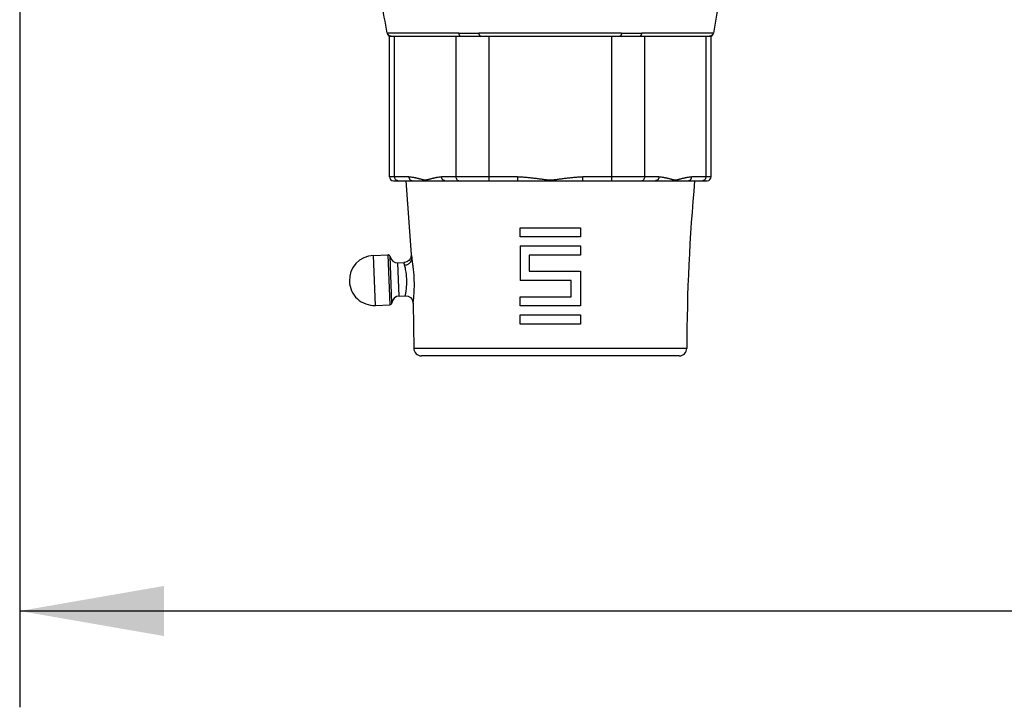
# Model space of a CAD drawing. Header units: inches. Extents: x 0 to 34, y 0 to 22.
# Tile 13 of 27: x 18.8 to 20, y 12 to 12.9. Entities that reach past the tile are written whole.
import ezdxf

# ---------------------------------------------------------------- set-up
doc = ezdxf.new("R2010")
doc.units = ezdxf.units.IN
doc.header["$LTSCALE"] = 1.87
doc.header["$MEASUREMENT"] = 0
doc.layers.get('0').update_dxf_attribs({"linetype": 'CONTINUOUS'})
doc.layers.add('DIMENSIONS', color=7, linetype='CONTINUOUS')
doc.styles.get("Standard").update_dxf_attribs({"font": 'txt', "width": 0.8})
doc.dimstyles.new('DIMSTYLE_1', dxfattribs={"dimtxt": 0.125, "dimasz": 0.1875, "dimexe": 0.18, "dimexo": 0.0625, "dimgap": 0.09, "dimtad": 0, "dimtih": 1, "dimtoh": 1, "dimdec": 3, "dimlfac": 2, "dimzin": 4, "dimdsep": 46, "dimtxsty": 'STANDARD', "dimblk": '_FILLED', "dimblk1": '_FILLED', "dimblk2": '_FILLED', "dimcen": 0.09, "dimadec": 0, "dimazin": 0, "dimtp": 0.01, "dimtm": 0.01, "dimtfac": 1, "dimtdec": 3, "dimtofl": 0, "dimtmove": 0, "dimatfit": 3, "dimldrblk": '_FILLED', "dimfxl": 1, "dimtolj": 1, "dimtzin": 4, "dimarcsym": 0})

# ---------------------------------------------------------------- blocks, each defined once
blk = doc.blocks.new('_FILLED')
at = {"color": 0, "linetype": 'ByBlock'}
blk.add_solid([(0, 0), (-1, 0.1736), (-1, -0.1736)], dxfattribs=at)
blk = doc.blocks.new('*D17')
at = {"layer": 'DIMENSIONS', "color": 2, "linetype": 'Continuous'}
for p, q in [((18.7559, 14.0256), (18.7559, 12.0413)), ((25.4488, 14.0256), (25.4488, 12.0413)), ((18.7559, 12.1663), (21.4774, 12.1663)), ((25.4488, 12.1663), (22.7274, 12.1663))]:
    blk.add_line(p, q, dxfattribs=at)
at = {"layer": 'DIMENSIONS', "color": 2, "linetype": 'Continuous', "xscale": 0.1875, "yscale": 0.1875, "zscale": 0.1875, "rotation": 180}
blk.add_blockref('_FILLED', (18.7559, 12.1663), dxfattribs=at)
at = {"layer": 'DIMENSIONS', "color": 2, "linetype": 'Continuous', "xscale": 0.1875, "yscale": 0.1875, "zscale": 0.1875}
blk.add_blockref('_FILLED', (25.4488, 12.1663), dxfattribs=at)
at = {"layer": 'DIMENSIONS', "color": 2, "linetype": 'Continuous', "width": 0.8}
for s, p in [('[', (22.1649, 12.1038)), (']', (22.5649, 12.1038)), ('13.39', (21.5399, 12.1038)), ('340', (22.2649, 12.1038))]:
    blk.add_text(s, height=0.125, dxfattribs=at).set_placement(p)

msp = doc.modelspace()

# ---------------------------------------------------------------- linework, layer by layer
at = {"color": 7, "linetype": 'Continuous'}
for p, q in [((19.32603, 12.91658), (19.23346, 12.91658)), ((19.53747, 12.91658), (19.35232, 12.91658)), ((19.65634, 12.91658), (19.56376, 12.91658)), ((19.23612, 12.91241), (19.65367, 12.91241)), ((19.23612, 12.72991), (19.23612, 12.91241)), ((19.24282, 12.72991), (19.24282, 12.91241)), ((19.32221, 12.91241), (19.32221, 12.72991)), ((19.36551, 12.72491), (19.36551, 12.91241)), ((19.52428, 12.91241), (19.52428, 12.72491)), ((19.56758, 12.72991), (19.56758, 12.91241)), ((19.64697, 12.91241), (19.64697, 12.72991)), ((19.65367, 12.72991), (19.65367, 12.91241)), ((19.26129, 12.72991), (19.23612, 12.72991)), ((19.24112, 12.72491), (19.64867, 12.72491)), ((19.25752, 12.72491), (19.26433, 12.62889)), ((19.40245, 12.72991), (19.30374, 12.72991)), ((19.40245, 12.72991), (19.40245, 12.72491)), ((19.58605, 12.72991), (19.48735, 12.72991)), ((19.48735, 12.72491), (19.48735, 12.72991)), ((19.65367, 12.72991), (19.6285, 12.72991)), ((19.40583, 12.66385), (19.48396, 12.66385)), ((19.40583, 12.65204), (19.40583, 12.66385)), ((19.48396, 12.66385), (19.48396, 12.65204)), ((19.48396, 12.65204), (19.40583, 12.65204)), ((19.40583, 12.64022), (19.48396, 12.64022)), ((19.40583, 12.64022), (19.40583, 12.59544)), ((19.48396, 12.64022), (19.48396, 12.62841)), ((19.21518, 12.62794), (19.23392, 12.62868)), ((19.21774, 12.56299), (19.21518, 12.62794)), ((19.23392, 12.62868), (19.23648, 12.56373)), ((19.2393, 12.56637), (19.23694, 12.62627)), ((19.26424, 12.62697), (19.26328, 12.62394)), ((19.26433, 12.62889), (19.26424, 12.62697)), ((19.48396, 12.62841), (19.41764, 12.62841)), ((19.41764, 12.62841), (19.41764, 12.60725)), ((19.247, 12.61824), (19.25488, 12.61855)), ((19.2487, 12.57517), (19.247, 12.61824)), ((19.41764, 12.60725), (19.48396, 12.60725)), ((19.48396, 12.60725), (19.48396, 12.56247)), ((19.47215, 12.59544), (19.40583, 12.59544)), ((19.47215, 12.57428), (19.47215, 12.59544)), ((19.2487, 12.57517), (19.25658, 12.57548)), ((19.40583, 12.57428), (19.47215, 12.57428)), ((19.40583, 12.56247), (19.40583, 12.57428)), ((19.21774, 12.56299), (19.23648, 12.56373)), ((19.26681, 12.56591), (19.26771, 12.50721)), ((19.48396, 12.56247), (19.40583, 12.56247)), ((19.40583, 12.55066), (19.48396, 12.55066)), ((19.40583, 12.53885), (19.40583, 12.55066)), ((19.48396, 12.55066), (19.48396, 12.53885)), ((19.48396, 12.53885), (19.40583, 12.53885)), ((19.62208, 12.50721), (19.26771, 12.50721)), ((19.61224, 12.49741), (19.27755, 12.49741))]:
    msp.add_line(p, q, dxfattribs=at)
for points in [[(19.23296, 12.91626), (19.23341, 12.91487), (19.23461, 12.91332), (19.23612, 12.91241)], [(19.65367, 12.91241), (19.65518, 12.91332), (19.65638, 12.91487), (19.65683, 12.91626)], [(19.26328, 12.62394), (19.26134, 12.62131), (19.25869, 12.61948), (19.25577, 12.61862), (19.25488, 12.61855)], [(19.25658, 12.57548), (19.25747, 12.57547), (19.26044, 12.57485), (19.26323, 12.57324), (19.26536, 12.57078), (19.26656, 12.56784), (19.26681, 12.56591)]]:
    msp.add_lwpolyline(points, dxfattribs=at)
for centre, radius, start, end in [((16.72724, 12.49741), 2.54049, 9.4897, 11.41369), ((22.16255, 12.49741), 2.54049, 168.58631, 170.5103), ((19.24112, 12.72991), 0.005, 180, 270), ((22.16255, 12.49741), 2.54049, 174.8623, 179.77888), ((19.64867, 12.72991), 0.005, 270, 360), ((19.21646, 12.59549), 0.03248, 92.25589, 182.25589), ((19.23404, 12.62573), 0.00295, 10.54773, 92.25589), ((19.24661, 12.62807), 0.00984, 190.54773, 272.25589), ((19.21646, 12.59545), 0.03248, 182.25589, 272.25589), ((19.24909, 12.56534), 0.00984, 92.25589, 173.96404), ((19.23636, 12.56668), 0.00295, 272.25589, 353.96404), ((19.27755, 12.50725), 0.00984, 180.22112, 270), ((19.61224, 12.50725), 0.00984, 270, 359.77888)]:
    msp.add_arc(centre, radius, start, end, dxfattribs=at)
for points, knots in [([(19.23296, 12.91626), (19.23296, 12.91627), (19.23296, 12.91627), (19.23297, 12.91629), (19.23299, 12.91632), (19.23303, 12.91637), (19.2331, 12.91645), (19.2332, 12.91653), (19.23333, 12.91659), (19.23341, 12.9166), (19.23345, 12.9166), (19.23346, 12.9166)], [0, 0, 0, 0, 0.0000071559, 0.00002070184, 0.00005866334, 0.00011750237, 0.00019408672, 0.00038558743, 0.00049713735, 0.00062302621, 0.00062489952, 0.00062489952, 0.00062489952, 0.00062489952]), ([(19.23837, 12.91241), (19.23781, 12.91241), (19.23694, 12.91256), (19.23587, 12.91305), (19.23513, 12.91358), (19.23449, 12.91423), (19.23384, 12.9152), (19.23355, 12.91603), (19.23346, 12.91658)], [0, 0, 0, 0, 0.0016916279, 0.0025893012, 0.0035016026, 0.0044141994, 0.0053126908, 0.0069935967, 0.0069935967, 0.0069935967, 0.0069935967]), ([(19.32603, 12.9166), (19.32709, 12.9166), (19.32922, 12.91655), (19.33188, 12.91644), (19.33404, 12.91636), (19.33566, 12.91631), (19.3373, 12.91628), (19.33894, 12.91627), (19.34058, 12.91628), (19.34224, 12.91631), (19.3439, 12.91636), (19.34613, 12.91644), (19.34893, 12.91655), (19.35119, 12.9166), (19.35232, 12.9166)], [0, 0, 0, 0, 0.003174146, 0.006389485, 0.008009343, 0.009636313, 0.011269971, 0.012910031, 0.01455655, 0.016210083, 0.017871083, 0.019539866, 0.022902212, 0.026301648, 0.026301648, 0.026301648, 0.026301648]), ([(19.32603, 12.91658), (19.32605, 12.91632), (19.32613, 12.91578), (19.32632, 12.915), (19.3266, 12.91426), (19.32695, 12.91361), (19.32737, 12.91308), (19.32782, 12.91269), (19.32831, 12.91246), (19.32864, 12.91241), (19.32879, 12.91241)], [0, 0, 0, 0, 0.0008069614, 0.0016192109, 0.0024160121, 0.0031612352, 0.0038332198, 0.0044263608, 0.0049467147, 0.0054168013, 0.0054168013, 0.0054168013, 0.0054168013]), ([(19.35448, 12.91241), (19.35435, 12.91241), (19.35409, 12.91246), (19.35371, 12.9127), (19.35335, 12.91309), (19.35303, 12.91362), (19.35276, 12.91427), (19.35255, 12.915), (19.3524, 12.91578), (19.35234, 12.91632), (19.35232, 12.91658)], [0, 0, 0, 0, 0.0003686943, 0.0007964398, 0.0013153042, 0.0019335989, 0.0026441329, 0.0034209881, 0.0042239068, 0.0050277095, 0.0050277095, 0.0050277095, 0.0050277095]), ([(19.53747, 12.91658), (19.53745, 12.91632), (19.53739, 12.91578), (19.53724, 12.915), (19.53703, 12.91427), (19.53676, 12.91362), (19.53644, 12.91309), (19.53609, 12.9127), (19.53571, 12.91246), (19.53544, 12.91241), (19.53532, 12.91241)], [0, 0, 0, 0, 0.0008038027, 0.0016067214, 0.0023835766, 0.0030941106, 0.0037124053, 0.0042312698, 0.0046590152, 0.0050277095, 0.0050277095, 0.0050277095, 0.0050277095]), ([(19.53747, 12.9166), (19.53861, 12.9166), (19.54086, 12.91655), (19.54367, 12.91644), (19.5459, 12.91636), (19.54757, 12.91631), (19.54922, 12.91628), (19.55087, 12.91627), (19.55251, 12.91628), (19.55414, 12.91631), (19.55576, 12.91636), (19.55792, 12.91644), (19.56058, 12.91655), (19.56271, 12.9166), (19.56376, 12.9166)], [0, 0, 0, 0, 0.003404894, 0.006770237, 0.008439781, 0.010101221, 0.011754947, 0.013401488, 0.015041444, 0.016674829, 0.018301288, 0.019920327, 0.023132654, 0.026301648, 0.026301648, 0.026301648, 0.026301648]), ([(19.561, 12.91241), (19.56115, 12.91241), (19.56149, 12.91246), (19.56197, 12.91269), (19.56243, 12.91308), (19.56284, 12.91361), (19.56319, 12.91426), (19.56347, 12.915), (19.56366, 12.91578), (19.56374, 12.91632), (19.56376, 12.91658)], [0, 0, 0, 0, 0.0004700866, 0.0009904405, 0.0015835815, 0.002255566, 0.0030007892, 0.0037975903, 0.0046098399, 0.0054168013, 0.0054168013, 0.0054168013, 0.0054168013]), ([(19.65634, 12.91658), (19.65625, 12.91603), (19.65596, 12.9152), (19.6553, 12.91423), (19.65467, 12.91358), (19.65392, 12.91305), (19.65286, 12.91256), (19.65198, 12.91241), (19.65142, 12.91241)], [0, 0, 0, 0, 0.001680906, 0.0025793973, 0.0034919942, 0.0044042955, 0.0053019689, 0.0069935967, 0.0069935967, 0.0069935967, 0.0069935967]), ([(19.65634, 12.9166), (19.65634, 12.9166), (19.65638, 12.9166), (19.65646, 12.91659), (19.6566, 12.91653), (19.65669, 12.91645), (19.65677, 12.91637), (19.6568, 12.91632), (19.65682, 12.91629), (19.65683, 12.91627), (19.65683, 12.91627), (19.65683, 12.91626)], [0, 0, 0, 0, 0.00000187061, 0.00012797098, 0.00023964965, 0.0004312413, 0.00050777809, 0.00056652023, 0.00060434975, 0.00061774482, 0.00062489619, 0.00062489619, 0.00062489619, 0.00062489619]), ([(19.24715, 12.72491), (19.24659, 12.72491), (19.24541, 12.72519), (19.24398, 12.72632), (19.24304, 12.72798), (19.24282, 12.72926), (19.24282, 12.72991)], [0, 0, 0, 0, 0.0017002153, 0.0034745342, 0.0053486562, 0.0072902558, 0.0072902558, 0.0072902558, 0.0072902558]), ([(19.26129, 12.72991), (19.26218, 12.72991), (19.26397, 12.72982), (19.26619, 12.72952), (19.26796, 12.72921), (19.26928, 12.72894), (19.27061, 12.72865), (19.27193, 12.72833), (19.27326, 12.728), (19.27458, 12.72765), (19.27591, 12.7273), (19.27723, 12.72695), (19.27855, 12.72661), (19.27988, 12.7263), (19.28121, 12.72609), (19.28255, 12.72601), (19.28389, 12.7261), (19.28522, 12.72632), (19.28654, 12.72662), (19.28785, 12.72696), (19.28917, 12.72731), (19.29049, 12.72766), (19.29181, 12.72801), (19.29313, 12.72834), (19.29445, 12.72866), (19.29577, 12.72895), (19.2971, 12.72922), (19.29886, 12.72952), (19.30107, 12.72982), (19.30285, 12.72991), (19.30374, 12.72991)], [0, 0, 0, 0, 0.002673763, 0.00535837, 0.006707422, 0.008061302, 0.009419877, 0.010782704, 0.012149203, 0.013518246, 0.014888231, 0.01625748, 0.017625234, 0.018985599, 0.020332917, 0.021670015, 0.023005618, 0.02434895, 0.025703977, 0.027066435, 0.028430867, 0.029795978, 0.031160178, 0.032521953, 0.033880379, 0.035235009, 0.036585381, 0.037931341, 0.040609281, 0.043273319, 0.043273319, 0.043273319, 0.043273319]), ([(19.26129, 12.72991), (19.26129, 12.72929), (19.26145, 12.72833), (19.26197, 12.72716), (19.26253, 12.72636), (19.26322, 12.72571), (19.264, 12.72524), (19.26481, 12.72497), (19.26536, 12.72491), (19.26562, 12.72491)], [0, 0, 0, 0, 0.0018619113, 0.0028443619, 0.0038219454, 0.0047709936, 0.005675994, 0.0065249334, 0.0073185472, 0.0073185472, 0.0073185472, 0.0073185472]), ([(19.30807, 12.72491), (19.30781, 12.72491), (19.30726, 12.72497), (19.30645, 12.72524), (19.30567, 12.72571), (19.30498, 12.72636), (19.30442, 12.72716), (19.3039, 12.72833), (19.30374, 12.72929), (19.30374, 12.72991)], [0, 0, 0, 0, 0.0007936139, 0.0016425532, 0.0025475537, 0.0034966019, 0.0044741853, 0.0054566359, 0.0073185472, 0.0073185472, 0.0073185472, 0.0073185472]), ([(19.32221, 12.72991), (19.32221, 12.72926), (19.32243, 12.72798), (19.32336, 12.72632), (19.3248, 12.72519), (19.32597, 12.72491), (19.32654, 12.72491)], [0, 0, 0, 0, 0.0019415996, 0.0038157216, 0.0055900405, 0.0072902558, 0.0072902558, 0.0072902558, 0.0072902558]), ([(19.40245, 12.72991), (19.40423, 12.72991), (19.40779, 12.72982), (19.41223, 12.72952), (19.41577, 12.72921), (19.41843, 12.72895), (19.42108, 12.72865), (19.42373, 12.72833), (19.42638, 12.728), (19.42903, 12.72765), (19.43167, 12.7273), (19.43432, 12.72695), (19.43697, 12.7266), (19.43963, 12.7263), (19.44229, 12.72609), (19.44496, 12.72601), (19.44763, 12.7261), (19.45028, 12.72631), (19.45293, 12.72662), (19.45557, 12.72696), (19.45821, 12.72731), (19.46085, 12.72766), (19.46348, 12.72801), (19.46612, 12.72834), (19.46877, 12.72866), (19.47141, 12.72895), (19.47406, 12.72922), (19.4776, 12.72953), (19.48202, 12.72982), (19.48557, 12.72991), (19.48735, 12.72991)], [0, 0, 0, 0, 0.005342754, 0.010678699, 0.013346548, 0.016014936, 0.01868409, 0.021354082, 0.02402477, 0.026695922, 0.029367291, 0.03203859, 0.034711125, 0.037383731, 0.040054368, 0.042725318, 0.04539266, 0.0480543, 0.050715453, 0.053377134, 0.056038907, 0.058700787, 0.061362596, 0.064024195, 0.06668571, 0.069347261, 0.072008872, 0.074670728, 0.079993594, 0.085316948, 0.085316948, 0.085316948, 0.085316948]), ([(19.56325, 12.72491), (19.56382, 12.72491), (19.56499, 12.72519), (19.56643, 12.72632), (19.56737, 12.72798), (19.56758, 12.72926), (19.56758, 12.72991)], [0, 0, 0, 0, 0.0017002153, 0.0034745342, 0.0053486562, 0.0072902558, 0.0072902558, 0.0072902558, 0.0072902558]), ([(19.58605, 12.72991), (19.58605, 12.72929), (19.5859, 12.72833), (19.58537, 12.72716), (19.58482, 12.72636), (19.58412, 12.72571), (19.58335, 12.72524), (19.58253, 12.72497), (19.58199, 12.72491), (19.58172, 12.72491)], [0, 0, 0, 0, 0.0018619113, 0.0028443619, 0.0038219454, 0.0047709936, 0.005675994, 0.0065249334, 0.0073185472, 0.0073185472, 0.0073185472, 0.0073185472]), ([(19.58605, 12.72991), (19.58694, 12.72991), (19.58873, 12.72982), (19.59095, 12.72952), (19.59272, 12.72921), (19.59404, 12.72894), (19.59537, 12.72865), (19.59669, 12.72833), (19.59802, 12.728), (19.59934, 12.72765), (19.60066, 12.7273), (19.60199, 12.72695), (19.60331, 12.72661), (19.60464, 12.7263), (19.60597, 12.72609), (19.60731, 12.72601), (19.60865, 12.7261), (19.60998, 12.72632), (19.6113, 12.72662), (19.61261, 12.72696), (19.61393, 12.72731), (19.61525, 12.72766), (19.61657, 12.72801), (19.61789, 12.72834), (19.61921, 12.72866), (19.62053, 12.72895), (19.62186, 12.72922), (19.62362, 12.72952), (19.62583, 12.72982), (19.62761, 12.72991), (19.6285, 12.72991)], [0, 0, 0, 0, 0.002673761, 0.005358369, 0.006707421, 0.008061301, 0.009419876, 0.010782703, 0.012149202, 0.013518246, 0.014888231, 0.01625748, 0.017625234, 0.018985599, 0.020332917, 0.021670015, 0.023005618, 0.02434895, 0.025703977, 0.027066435, 0.028430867, 0.029795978, 0.031160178, 0.032521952, 0.033880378, 0.035235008, 0.03658538, 0.03793134, 0.040609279, 0.043273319, 0.043273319, 0.043273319, 0.043273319]), ([(19.62417, 12.72491), (19.62444, 12.72491), (19.62498, 12.72497), (19.6258, 12.72524), (19.62657, 12.72571), (19.62727, 12.72636), (19.62782, 12.72716), (19.62835, 12.72833), (19.6285, 12.72929), (19.6285, 12.72991)], [0, 0, 0, 0, 0.0007936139, 0.0016425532, 0.0025475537, 0.0034966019, 0.0044741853, 0.0054566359, 0.0073185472, 0.0073185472, 0.0073185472, 0.0073185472]), ([(19.64697, 12.72991), (19.64697, 12.72926), (19.64675, 12.72798), (19.64581, 12.72632), (19.64438, 12.72519), (19.64321, 12.72491), (19.64264, 12.72491)], [0, 0, 0, 0, 0.0019415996, 0.0038157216, 0.0055900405, 0.0072902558, 0.0072902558, 0.0072902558, 0.0072902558]), ([(19.25579, 12.61532), (19.25638, 12.61537), (19.25757, 12.61556), (19.25932, 12.61613), (19.26101, 12.617), (19.26251, 12.61815), (19.26355, 12.61932), (19.2642, 12.62032), (19.26472, 12.62133), (19.26514, 12.62261), (19.26525, 12.62366), (19.26526, 12.62416)], [0, 0, 0, 0, 0.0017575, 0.003606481, 0.005514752, 0.007417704, 0.009263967, 0.010154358, 0.01101697, 0.012646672, 0.014157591, 0.014157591, 0.014157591, 0.014157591]), ([(19.26433, 12.62889), (19.26436, 12.62875), (19.26449, 12.62808), (19.26482, 12.62651), (19.26509, 12.62507), (19.26526, 12.62416)], [0, 0, 0, 0, 0.0004308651, 0.0020490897, 0.0048232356, 0.0048232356, 0.0048232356, 0.0048232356]), ([(19.26681, 12.56591), (19.26685, 12.56624), (19.26702, 12.56755), (19.26736, 12.57049), (19.26782, 12.57525), (19.26823, 12.58153), (19.26844, 12.5889), (19.26833, 12.59684), (19.26787, 12.6048), (19.26711, 12.61222), (19.26622, 12.61862), (19.26557, 12.62248), (19.26526, 12.62416)], [0, 0, 0, 0, 0.000981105, 0.003978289, 0.00887747, 0.015324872, 0.022857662, 0.030978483, 0.03913391, 0.046769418, 0.053372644, 0.058504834, 0.058504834, 0.058504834, 0.058504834]), ([(19.25579, 12.61532), (19.25563, 12.61594), (19.25536, 12.61693), (19.25505, 12.618), (19.25491, 12.61845), (19.25488, 12.61855)], [0, 0, 0, 0, 0.0019267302, 0.0030528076, 0.0033519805, 0.0033519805, 0.0033519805, 0.0033519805]), ([(19.25658, 12.57548), (19.25658, 12.57549), (19.25662, 12.57567), (19.25671, 12.57606), (19.25684, 12.5767), (19.25708, 12.57786), (19.25743, 12.57976), (19.25785, 12.58252), (19.25825, 12.58584), (19.25854, 12.58959), (19.25863, 12.59293), (19.2586, 12.5957), (19.2585, 12.5985), (19.25829, 12.60129), (19.25799, 12.60401), (19.25764, 12.60655), (19.25714, 12.60947), (19.25648, 12.61258), (19.25601, 12.61447), (19.25579, 12.61532)], [0, 0, 0, 0, 0.000011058, 0.000581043, 0.001180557, 0.001981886, 0.004139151, 0.006968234, 0.010350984, 0.014171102, 0.01825244, 0.020359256, 0.022474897, 0.02668083, 0.028723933, 0.030691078, 0.034386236, 0.037600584, 0.040230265, 0.040230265, 0.040230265, 0.040230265])]:
    msp.add_open_spline(points, degree=3, knots=knots, dxfattribs=at)

# ---------------------------------------------------------------- dimensions: what is measured, and where the dimension line sits
at = {"layer": 'DIMENSIONS', "color": 2, "linetype": 'Continuous'}
dim = msp.add_linear_dim(base=(18.75592, 12.16627), p1=(25.44883, 14.02564), p2=(18.75592, 14.02564), angle=180, dimstyle='DIMSTYLE_1', dxfattribs=at)
dim.commit()
dim.dimension.update_dxf_attribs({"geometry": '*D17', "text_midpoint": (22.10238, 12.16627), "dimtype": 160})

doc.saveas('drawing.dxf')
